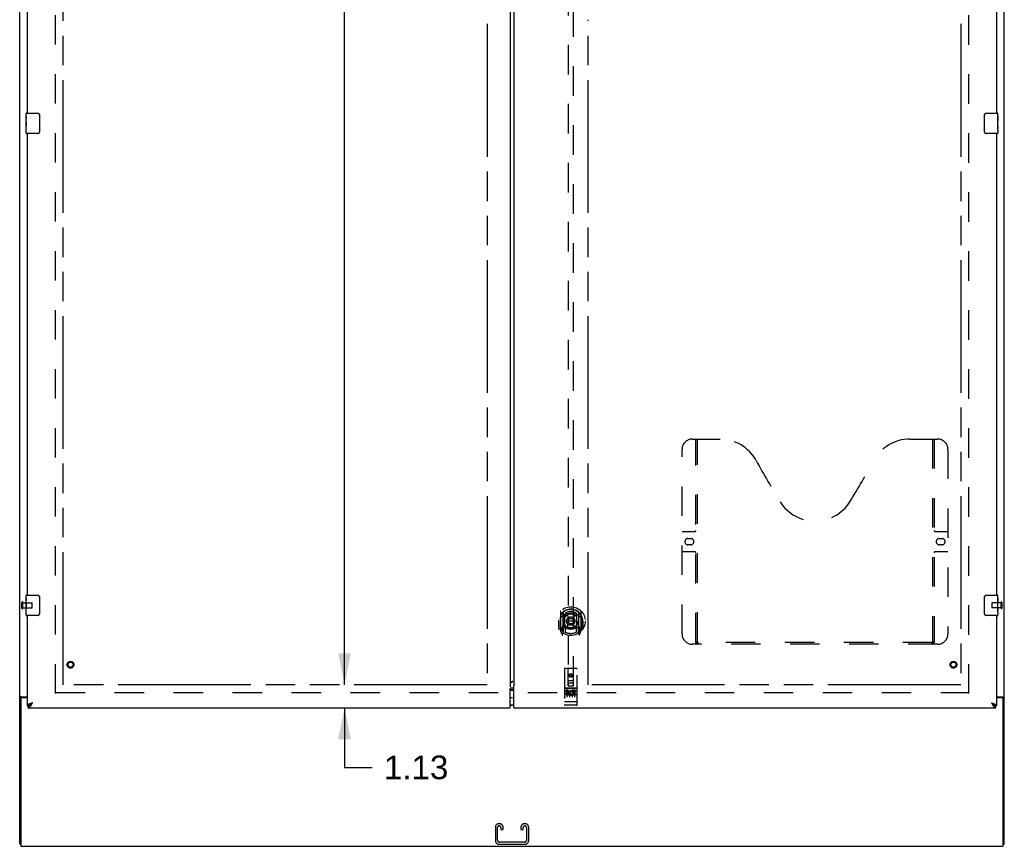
# Model space of a CAD drawing. Header units: inches. Extents: x 0 to 262, y 0 to 169.
# Tile 3 of 13: x 62 to 110, y 40 to 80. Entities that reach past the tile are written whole.
import ezdxf

# ---------------------------------------------------------------- set-up
doc = ezdxf.new("R2010")
doc.units = ezdxf.units.IN
doc.header["$LTSCALE"] = 14.384615
doc.header["$MEASUREMENT"] = 0
doc.linetypes.add('HIDDEN', pattern=[0.2, 0.1, -0.1])
doc.linetypes.add('PHANTOM', pattern=[0.8, 0.45, -0.05, 0.1, -0.05, 0.1, -0.05])
doc.layers.get('0').update_dxf_attribs({"linetype": 'CONTINUOUS'})
for name, color, linetype in [('02___PRT_ALL_AXES', 7, 'CONTINUOUS'), ('AVAILABLE_DOOR_SPACE', 7, 'CONTINUOUS'), ('DEFAULT_2', 8, 'HIDDEN'), ('DIMENSIONS', 7, 'CONTINUOUS'), ('GASKET', 7, 'CONTINUOUS')]:
    doc.layers.add(name, color=color, linetype=linetype)
doc.styles.get("Standard").update_dxf_attribs({"font": 'arial.ttf'})
doc.dimstyles.new('DIMSTYLE_1', dxfattribs={"dimtxt": 1.153846, "dimasz": 1.538462, "dimexe": 0.09, "dimexo": 0.07, "dimgap": 0.0375, "dimtad": 0, "dimtih": 1, "dimtoh": 1, "dimzin": 4, "dimdsep": 46, "dimtxsty": 'Standard', "dimblk": '_FILLED', "dimblk1": '_FILLED', "dimblk2": '_FILLED', "dimcen": 0.09, "dimazin": 1, "dimtfac": 1, "dimtdec": 3, "dimtofl": 0, "dimtmove": 0, "dimatfit": 3, "dimldrblk": '_FILLED', "dimfxl": 1, "dimtolj": 1, "dimtzin": 4, "dimarcsym": 0})

# ---------------------------------------------------------------- blocks, each defined once
blk = doc.blocks.new('_FILLED')
at = {"color": 0, "linetype": 'ByBlock'}
blk.add_solid([(0, 0), (-1, 0.2), (-1, -0.2)], dxfattribs=at)
blk = doc.blocks.new('*D16')
at = {"layer": 'DIMENSIONS', "color": 2, "linetype": 'Continuous'}
for p, q in [((84.705, 100.618), (82.12, 100.618)), ((85.83, 100.618), (88.906, 100.618))]:
    blk.add_line(p, q, dxfattribs=at)
at = {"layer": 'DIMENSIONS', "color": 2, "linetype": 'Continuous', "xscale": 1.5384615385, "yscale": 1.5384615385, "zscale": 1.5384615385}
blk.add_blockref('_FILLED', (84.705, 100.618), dxfattribs=at)
at = {"layer": 'DIMENSIONS', "color": 2, "linetype": 'Continuous', "xscale": 1.5384615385, "yscale": 1.5384615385, "zscale": 1.5384615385, "rotation": 180}
blk.add_blockref('_FILLED', (85.83, 100.618), dxfattribs=at)
at = {"layer": 'DIMENSIONS', "color": 2, "linetype": 'Continuous', "insert": (81.543, 101.195), "char_height": 1.1538, "width": 3.13554, "attachment_point": 3, "line_spacing_factor": 0.9}
blk.add_mtext('1.13', dxfattribs=at)
blk = doc.blocks.new('*D20')
at = {"layer": 'DIMENSIONS', "color": 2, "linetype": 'Continuous'}
for p, q in [((77.759, 47.512), (77.759, 50.589)), ((77.759, 46.387), (77.759, 43.486)), ((77.759, 43.486), (79.105, 43.486))]:
    blk.add_line(p, q, dxfattribs=at)
at = {"layer": 'DIMENSIONS', "color": 2, "linetype": 'Continuous', "xscale": 1.5384615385, "yscale": 1.5384615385, "zscale": 1.5384615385}
for p, rotation in [((77.759, 47.512), 270), ((77.759, 46.387), 90)]:
    blk.add_blockref('_FILLED', p, dxfattribs=dict(at, rotation=rotation))
at = {"layer": 'DIMENSIONS', "color": 2, "linetype": 'Continuous', "insert": (79.682, 44.063), "char_height": 1.1538, "width": 3.13554, "attachment_point": 1, "line_spacing_factor": 0.9}
blk.add_mtext('1.13', dxfattribs=at)
blk = doc.blocks.new('*D21')
at = {"layer": 'DIMENSIONS', "color": 2, "linetype": 'Continuous'}
for p, q in [((77.759, 125.762), (77.759, 87.791)), ((77.759, 47.512), (77.759, 83.752))]:
    blk.add_line(p, q, dxfattribs=at)
at = {"layer": 'DIMENSIONS', "color": 2, "linetype": 'Continuous', "xscale": 1.5384615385, "yscale": 1.5384615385, "zscale": 1.5384615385}
for p, rotation in [((77.759, 125.762), 90), ((77.759, 47.512), 270)]:
    blk.add_blockref('_FILLED', p, dxfattribs=dict(at, rotation=rotation))
at = {"layer": 'DIMENSIONS', "color": 2, "linetype": 'Continuous', "insert": (77.759, 87.214), "char_height": 1.1538, "width": 4.03203, "attachment_point": 2, "line_spacing_factor": 0.9}
blk.add_mtext('78.25\\Ptyp.', dxfattribs=at)

msp = doc.modelspace()

# ---------------------------------------------------------------- linework, layer by layer
at = {"color": 3, "linetype": 'Continuous'}
for p, q in [((61.923, 39.741), (61.923, 129.533)), ((109.923, 39.741), (109.923, 129.533)), ((85.83, 125.863), (85.83, 47.411)), ((86.017, 125.728), (86.017, 47.546)), ((62.298, 75.387), (62.298, 97.887)), ((109.548, 97.887), (109.548, 75.387)), ((62.298, 51.887), (62.298, 74.387)), ((109.548, 74.387), (109.548, 51.887)), ((62.298, 46.491), (62.298, 50.887)), ((109.548, 50.887), (109.548, 46.491)), ((85.832, 47.61), (85.836, 47.611)), ((85.972, 47.676), (85.95, 47.669)), ((86.017, 47.546), (86.024, 47.546)), ((86.024, 47.546), (86.029, 47.539)), ((85.83, 46.387), (85.83, 47.277)), ((85.853, 47.367), (86.017, 47.367)), ((86.017, 46.387), (86.017, 47.487)), ((61.975, 46.818), (61.975, 39.637)), ((61.993, 46.93), (62.298, 46.93)), ((62.298, 46.878), (62.035, 46.878)), ((62.545, 46.634), (62.513, 46.622)), ((109.548, 46.93), (109.853, 46.93)), ((109.811, 46.878), (109.548, 46.878)), ((109.871, 39.637), (109.871, 46.818)), ((62.34, 46.387), (85.83, 46.387)), ((86.017, 46.387), (109.507, 46.387)), ((61.975, 39.637), (109.871, 39.637))]:
    msp.add_line(p, q, dxfattribs=at)
at = {"color": 7, "linetype": 'Continuous'}
for p, q in [((62.253, 75.387), (62.793, 75.387)), ((109.053, 75.387), (109.593, 75.387)), ((62.893, 75.287), (62.893, 74.487)), ((108.953, 74.487), (108.953, 75.287)), ((62.793, 74.387), (62.253, 74.387)), ((109.593, 74.387), (109.053, 74.387)), ((62.253, 51.887), (62.793, 51.887)), ((109.053, 51.887), (109.593, 51.887)), ((62.893, 51.787), (62.893, 50.987)), ((108.953, 50.987), (108.953, 51.787)), ((62.793, 50.887), (62.253, 50.887)), ((109.593, 50.887), (109.053, 50.887)), ((85.83, 47.257), (86.017, 47.257)), ((86.017, 47.267), (85.853, 47.267)), ((62.027, 46.889), (61.923, 46.889)), ((62.027, 46.877), (62.027, 46.889)), ((109.819, 46.889), (109.923, 46.889)), ((109.819, 46.889), (109.819, 46.877)), ((62.298, 46.491), (62.34, 46.491)), ((62.34, 46.387), (62.34, 46.491)), ((86.017, 46.517), (85.83, 46.517)), ((109.438, 46.51), (109.447, 46.506)), ((109.548, 46.491), (109.507, 46.491)), ((109.507, 46.387), (109.507, 46.491)), ((61.975, 39.741), (61.923, 39.741)), ((109.871, 39.741), (109.923, 39.741))]:
    msp.add_line(p, q, dxfattribs=at)
for points in [[(62.887, 75.323), (62.889, 75.318), (62.89, 75.312), (62.892, 75.306), (62.892, 75.3), (62.893, 75.293), (62.893, 75.287)], [(108.953, 75.287), (108.954, 75.293), (108.954, 75.3), (108.955, 75.306), (108.956, 75.312), (108.958, 75.318), (108.96, 75.323)], [(62.893, 74.487), (62.893, 74.481), (62.892, 74.475), (62.892, 74.468), (62.89, 74.462), (62.889, 74.457), (62.887, 74.451)], [(108.96, 74.451), (108.958, 74.457), (108.956, 74.462), (108.955, 74.468), (108.954, 74.475), (108.954, 74.481), (108.953, 74.487)], [(62.887, 51.823), (62.889, 51.818), (62.89, 51.812), (62.892, 51.806), (62.892, 51.8), (62.893, 51.793), (62.893, 51.787)], [(108.953, 51.787), (108.954, 51.793), (108.954, 51.8), (108.955, 51.806), (108.956, 51.812), (108.958, 51.818), (108.96, 51.823)], [(62.893, 50.987), (62.893, 50.981), (62.892, 50.975), (62.892, 50.968), (62.89, 50.962), (62.889, 50.957), (62.887, 50.951)], [(108.96, 50.951), (108.958, 50.957), (108.956, 50.962), (108.955, 50.968), (108.954, 50.975), (108.954, 50.981), (108.953, 50.987)], [(85.853, 47.267), (85.848, 47.267), (85.842, 47.267), (85.837, 47.268), (85.832, 47.268), (85.83, 47.268)], [(62.048, 46.906), (62.043, 46.904), (62.04, 46.903), (62.038, 46.901), (62.035, 46.9), (62.033, 46.898), (62.031, 46.897), (62.03, 46.895), (62.029, 46.894), (62.028, 46.892), (62.027, 46.89), (62.027, 46.889)], [(62.068, 46.93), (62.068, 46.927), (62.067, 46.925), (62.067, 46.923), (62.066, 46.921), (62.065, 46.92), (62.064, 46.918), (62.063, 46.916), (62.061, 46.915), (62.059, 46.913), (62.057, 46.912), (62.055, 46.91), (62.053, 46.909), (62.05, 46.908), (62.048, 46.906)], [(62.4, 46.506), (62.408, 46.51), (62.417, 46.515), (62.425, 46.521), (62.434, 46.526), (62.442, 46.533), (62.451, 46.54), (62.459, 46.547), (62.468, 46.554), (62.476, 46.562), (62.485, 46.571), (62.494, 46.579), (62.502, 46.588), (62.511, 46.597), (62.519, 46.606), (62.528, 46.615), (62.536, 46.624), (62.545, 46.634)], [(62.545, 46.634), (62.534, 46.626), (62.523, 46.619), (62.512, 46.612), (62.501, 46.605), (62.49, 46.598), (62.48, 46.591), (62.47, 46.584), (62.461, 46.577), (62.452, 46.569), (62.444, 46.562), (62.436, 46.555), (62.429, 46.548), (62.423, 46.541), (62.418, 46.534), (62.413, 46.527), (62.409, 46.52), (62.406, 46.512), (62.405, 46.509)], [(109.302, 46.634), (109.313, 46.626), (109.324, 46.619), (109.335, 46.612), (109.346, 46.605), (109.356, 46.598), (109.367, 46.591), (109.376, 46.584), (109.386, 46.577), (109.394, 46.569), (109.403, 46.562), (109.41, 46.555), (109.417, 46.548), (109.423, 46.541), (109.429, 46.534), (109.433, 46.527), (109.437, 46.52), (109.44, 46.512), (109.442, 46.509)], [(109.302, 46.634), (109.31, 46.624), (109.319, 46.615), (109.327, 46.606), (109.336, 46.597), (109.345, 46.588), (109.353, 46.579), (109.362, 46.571), (109.37, 46.562), (109.379, 46.554), (109.387, 46.547), (109.396, 46.54), (109.404, 46.533), (109.413, 46.526), (109.421, 46.521), (109.43, 46.515), (109.438, 46.51)], [(109.779, 46.93), (109.779, 46.927), (109.779, 46.925), (109.78, 46.923), (109.78, 46.921), (109.781, 46.92), (109.783, 46.918), (109.784, 46.916), (109.786, 46.915), (109.788, 46.913), (109.79, 46.912), (109.792, 46.91), (109.794, 46.909), (109.796, 46.908), (109.799, 46.906), (109.804, 46.904)], [(109.804, 46.904), (109.807, 46.903), (109.809, 46.901), (109.811, 46.9), (109.814, 46.898), (109.815, 46.897), (109.817, 46.895), (109.818, 46.894), (109.819, 46.892), (109.819, 46.89), (109.819, 46.889)], [(62.34, 46.491), (62.348, 46.491), (62.357, 46.492), (62.365, 46.494), (62.374, 46.496), (62.383, 46.499), (62.391, 46.502), (62.4, 46.506)], [(109.447, 46.506), (109.456, 46.502), (109.464, 46.499), (109.473, 46.496), (109.481, 46.494), (109.49, 46.492), (109.498, 46.491), (109.507, 46.491)]]:
    msp.add_lwpolyline(points, dxfattribs=at)
at = {"color": 3, "linetype": 'Continuous'}
for points in [[(85.95, 47.669), (85.939, 47.665), (85.928, 47.661), (85.917, 47.657), (85.907, 47.654), (85.898, 47.65), (85.888, 47.646), (85.88, 47.642), (85.871, 47.638), (85.864, 47.635), (85.857, 47.631), (85.851, 47.627), (85.845, 47.623), (85.84, 47.62), (85.837, 47.616), (85.834, 47.612), (85.832, 47.61)], [(85.836, 47.611), (85.851, 47.616), (85.866, 47.622), (85.881, 47.629), (85.896, 47.636), (85.912, 47.643), (85.927, 47.651), (85.942, 47.659), (85.957, 47.668), (85.972, 47.676)], [(86.029, 47.539), (86.029, 47.538), (86.03, 47.538), (86.03, 47.537), (86.03, 47.536), (86.03, 47.536), (86.03, 47.535), (86.03, 47.535), (86.029, 47.534), (86.029, 47.534), (86.028, 47.533), (86.028, 47.532), (86.027, 47.531), (86.027, 47.529), (86.026, 47.528), (86.025, 47.526), (86.024, 47.524), (86.024, 47.522), (86.023, 47.52), (86.022, 47.517), (86.022, 47.515), (86.021, 47.512), (86.02, 47.509), (86.02, 47.506), (86.019, 47.503), (86.019, 47.499), (86.018, 47.496), (86.018, 47.492), (86.017, 47.487)], [(85.823, 47.336), (85.821, 47.334), (85.82, 47.332), (85.819, 47.33), (85.818, 47.329), (85.817, 47.328), (85.817, 47.327), (85.816, 47.327), (85.816, 47.326), (85.816, 47.326), (85.817, 47.325), (85.817, 47.324), (85.818, 47.324), (85.818, 47.323), (85.819, 47.322), (85.82, 47.32), (85.82, 47.318), (85.821, 47.317), (85.822, 47.314), (85.823, 47.312), (85.824, 47.31), (85.824, 47.307), (85.825, 47.303), (85.826, 47.299), (85.827, 47.295), (85.828, 47.291), (85.828, 47.287), (85.829, 47.282), (85.83, 47.277)], [(85.827, 47.368), (85.832, 47.368), (85.837, 47.367), (85.842, 47.367), (85.848, 47.367), (85.853, 47.367)], [(61.959, 46.915), (61.955, 46.914), (61.951, 46.912), (61.947, 46.911), (61.944, 46.91), (61.941, 46.908), (61.938, 46.907), (61.935, 46.905), (61.933, 46.904), (61.93, 46.902), (61.928, 46.9), (61.927, 46.898), (61.926, 46.897), (61.925, 46.895), (61.924, 46.893), (61.923, 46.891), (61.923, 46.889)], [(61.993, 46.93), (61.991, 46.928), (61.989, 46.926), (61.986, 46.925), (61.982, 46.923), (61.979, 46.922), (61.975, 46.92), (61.971, 46.919), (61.967, 46.918), (61.959, 46.915)], [(62.408, 46.58), (62.395, 46.574), (62.382, 46.568), (62.371, 46.562), (62.359, 46.556), (62.349, 46.55), (62.34, 46.544), (62.331, 46.539), (62.324, 46.533), (62.317, 46.527), (62.311, 46.521), (62.307, 46.515), (62.303, 46.509), (62.3, 46.503), (62.299, 46.497), (62.298, 46.491)], [(62.513, 46.622), (62.497, 46.616), (62.481, 46.61), (62.466, 46.604), (62.45, 46.598), (62.436, 46.592), (62.422, 46.586), (62.408, 46.58)], [(62.459, 46.484), (62.468, 46.497), (62.476, 46.51), (62.485, 46.525), (62.494, 46.539), (62.502, 46.554), (62.511, 46.57), (62.519, 46.585), (62.528, 46.601), (62.536, 46.617), (62.545, 46.634)], [(109.302, 46.634), (109.334, 46.622), (109.35, 46.616), (109.366, 46.61), (109.381, 46.604), (109.396, 46.598), (109.411, 46.592), (109.425, 46.586), (109.439, 46.58)], [(109.302, 46.634), (109.31, 46.617), (109.319, 46.601), (109.327, 46.585), (109.336, 46.57), (109.345, 46.554), (109.353, 46.539), (109.362, 46.525), (109.37, 46.51), (109.379, 46.497)], [(109.439, 46.58), (109.452, 46.574), (109.464, 46.568), (109.476, 46.562), (109.487, 46.556), (109.497, 46.55), (109.507, 46.544), (109.515, 46.539), (109.523, 46.533), (109.53, 46.527), (109.535, 46.521), (109.54, 46.515), (109.544, 46.509), (109.546, 46.503), (109.548, 46.497), (109.548, 46.491)], [(109.853, 46.93), (109.856, 46.928), (109.858, 46.926), (109.861, 46.925), (109.864, 46.923), (109.868, 46.922), (109.872, 46.92), (109.876, 46.919), (109.88, 46.918)], [(109.88, 46.918), (109.888, 46.915), (109.892, 46.914), (109.896, 46.912), (109.899, 46.911), (109.903, 46.91), (109.906, 46.908), (109.909, 46.907), (109.911, 46.905), (109.914, 46.904), (109.916, 46.902), (109.918, 46.9), (109.92, 46.898), (109.921, 46.897), (109.922, 46.895), (109.923, 46.893), (109.923, 46.891), (109.923, 46.889)], [(62.34, 46.387), (62.348, 46.388), (62.357, 46.389), (62.365, 46.392), (62.374, 46.395), (62.383, 46.4), (62.391, 46.406), (62.4, 46.412), (62.408, 46.42), (62.417, 46.429), (62.425, 46.438), (62.434, 46.448), (62.442, 46.459), (62.451, 46.471), (62.459, 46.484)], [(109.379, 46.497), (109.387, 46.484), (109.396, 46.471), (109.404, 46.459), (109.413, 46.448), (109.421, 46.438), (109.43, 46.429), (109.438, 46.42), (109.447, 46.412), (109.456, 46.406), (109.464, 46.4), (109.473, 46.395), (109.481, 46.392), (109.49, 46.389), (109.498, 46.388), (109.507, 46.387)]]:
    msp.add_lwpolyline(points, dxfattribs=at)
at = {"color": 7, "linetype": 'Continuous'}
for centre, radius, start, end in [((62.253, 75.372), 0.015, 90, 180), ((62.793, 75.287), 0.1, 21.1999, 90), ((109.053, 75.287), 0.1, 90, 158.7946), ((109.593, 75.372), 0.015, 0, 90), ((62.253, 74.402), 0.015, 180, 270), ((62.793, 74.487), 0.1, 270, 338.7946), ((109.053, 74.487), 0.1, 201.1999, 270), ((109.593, 74.402), 0.015, 270, 360), ((62.253, 51.872), 0.015, 90, 180), ((62.793, 51.787), 0.1, 21.1999, 90), ((109.053, 51.787), 0.1, 90, 158.7946), ((109.593, 51.872), 0.015, 0, 90), ((62.253, 50.902), 0.015, 180, 270), ((62.793, 50.987), 0.1, 270, 338.7946), ((109.053, 50.987), 0.1, 201.1999, 270), ((109.593, 50.902), 0.015, 270, 360), ((85.927, 47.077), 0.18, 90, 122.8107), ((85.927, 46.697), 0.18, 237.1893, 270)]:
    msp.add_arc(centre, radius, start, end, dxfattribs=at)
at = {"color": 3, "linetype": 'Continuous'}
for centre, start, end in [((62.035, 46.818), 90, 180), ((109.811, 46.818), 0, 90)]:
    msp.add_arc(centre, 0.06, start, end, dxfattribs=at)
at = {"layer": '02___PRT_ALL_AXES', "color": 7, "linetype": 'Continuous'}
for p, q in [((62.238, 75.226), (62.238, 75.372)), ((109.608, 74.808), (109.608, 75.372)), ((62.238, 74.969), (62.238, 75.226)), ((62.244, 75.17), (62.238, 75.17)), ((62.238, 75.002), (62.245, 75.002)), ((62.238, 74.402), (62.238, 74.966)), ((62.24, 74.939), (62.238, 74.939)), ((62.245, 75.002), (62.245, 75.139)), ((109.608, 75.233), (109.601, 75.233)), ((109.601, 75.233), (109.601, 75.003)), ((109.608, 75.065), (109.601, 75.065)), ((109.608, 75.003), (109.601, 75.003)), ((109.608, 74.967), (109.602, 74.967)), ((62.238, 74.808), (62.244, 74.808)), ((62.238, 74.772), (62.245, 74.772)), ((62.238, 74.709), (62.245, 74.709)), ((62.238, 74.541), (62.245, 74.541)), ((62.245, 74.541), (62.245, 74.772)), ((109.608, 74.772), (109.601, 74.772)), ((109.601, 74.772), (109.601, 74.636)), ((109.603, 74.604), (109.608, 74.604)), ((109.607, 74.835), (109.608, 74.835)), ((109.608, 74.549), (109.608, 74.806)), ((109.608, 74.548), (109.608, 74.402)), ((62.238, 51.726), (62.238, 51.872)), ((109.608, 51.308), (109.608, 51.872)), ((62.238, 51.469), (62.238, 51.726)), ((62.244, 51.67), (62.238, 51.67)), ((62.238, 51.502), (62.245, 51.502)), ((62.238, 50.902), (62.238, 51.466)), ((62.24, 51.439), (62.238, 51.439)), ((62.245, 51.502), (62.245, 51.639)), ((109.608, 51.733), (109.601, 51.733)), ((109.601, 51.733), (109.601, 51.503)), ((109.608, 51.565), (109.601, 51.565)), ((109.608, 51.503), (109.601, 51.503)), ((109.608, 51.467), (109.602, 51.467)), ((62.238, 51.308), (62.244, 51.308)), ((62.238, 51.272), (62.245, 51.272)), ((62.238, 51.209), (62.245, 51.209)), ((62.238, 51.041), (62.245, 51.041)), ((62.245, 51.041), (62.245, 51.272)), ((109.608, 51.272), (109.601, 51.272)), ((109.601, 51.272), (109.601, 51.136)), ((109.603, 51.104), (109.608, 51.104)), ((109.607, 51.335), (109.608, 51.335)), ((109.608, 51.049), (109.608, 51.306)), ((109.608, 51.048), (109.608, 50.902))]:
    msp.add_line(p, q, dxfattribs=at)
at = {"layer": '02___PRT_ALL_AXES', "color": 8, "linetype": 'HIDDEN'}
for p, q in [((62.07, 51.511), (62.517, 51.511)), ((62.07, 51.263), (62.07, 51.511)), ((109.766, 51.511), (109.319, 51.511)), ((109.766, 51.263), (109.766, 51.511)), ((62.07, 51.263), (62.517, 51.263)), ((109.766, 51.263), (109.319, 51.263)), ((89.071, 47.348), (88.506, 47.348)), ((88.644, 47.226), (88.552, 47.226)), ((88.552, 47.226), (88.552, 47.183)), ((88.644, 47.183), (88.552, 47.183)), ((88.648, 47.14), (88.602, 47.14)), ((88.644, 47.099), (88.616, 47.099)), ((88.708, 47.055), (88.616, 47.055)), ((88.708, 47.055), (88.708, 47.013)), ((88.84, 47.061), (88.857, 47.022)), ((88.864, 47.19), (88.851, 47.172)), ((88.861, 47.215), (88.864, 47.214)), ((89.02, 47.226), (88.864, 47.226)), ((88.864, 47.226), (88.864, 47.214)), ((88.864, 47.19), (88.864, 47.013)), ((89.02, 47.183), (88.907, 47.183)), ((88.907, 47.183), (88.907, 47.14)), ((88.999, 47.14), (88.907, 47.14)), ((88.999, 47.098), (88.907, 47.098)), ((88.907, 47.098), (88.907, 47.055)), ((89.02, 47.055), (88.907, 47.055)), ((88.999, 47.14), (88.999, 47.098)), ((89.02, 47.226), (89.02, 47.183)), ((89.02, 47.055), (89.02, 47.013)), ((88.708, 47.013), (88.616, 47.013)), ((89.02, 47.013), (88.864, 47.013)), ((89.071, 46.52), (88.506, 46.52))]:
    msp.add_line(p, q, dxfattribs=at)
at = {"layer": '02___PRT_ALL_AXES', "color": 7, "linetype": 'Continuous'}
for points in [[(62.238, 75.226), (62.238, 75.223), (62.239, 75.218), (62.239, 75.213), (62.241, 75.199)], [(62.238, 74.969), (62.238, 74.96), (62.239, 74.951), (62.24, 74.941)], [(62.24, 74.941), (62.243, 74.908), (62.243, 74.896), (62.244, 74.883), (62.245, 74.871), (62.245, 74.858), (62.245, 74.845), (62.245, 74.832), (62.245, 74.819), (62.244, 74.807), (62.243, 74.795), (62.243, 74.783)], [(62.241, 75.199), (62.242, 75.192), (62.243, 75.184), (62.244, 75.175)], [(62.244, 75.175), (62.244, 75.166), (62.245, 75.157), (62.245, 75.148), (62.245, 75.139)], [(109.607, 74.833), (109.604, 74.866), (109.603, 74.879), (109.602, 74.891), (109.602, 74.903), (109.601, 74.916), (109.601, 74.929), (109.601, 74.942), (109.602, 74.955), (109.602, 74.967), (109.603, 74.98), (109.604, 74.992)], [(109.603, 74.599), (109.602, 74.608), (109.602, 74.617), (109.601, 74.626), (109.601, 74.636)], [(109.606, 74.575), (109.605, 74.582), (109.604, 74.59), (109.603, 74.599)], [(109.608, 74.548), (109.608, 74.552), (109.608, 74.556), (109.607, 74.562), (109.606, 74.575)], [(109.608, 74.806), (109.608, 74.814), (109.608, 74.823), (109.607, 74.833)], [(62.238, 51.726), (62.238, 51.723), (62.239, 51.718), (62.239, 51.713), (62.241, 51.699)], [(62.238, 51.469), (62.238, 51.46), (62.239, 51.451), (62.24, 51.441)], [(62.24, 51.441), (62.243, 51.408), (62.243, 51.396), (62.244, 51.383), (62.245, 51.371), (62.245, 51.358), (62.245, 51.345), (62.245, 51.332), (62.245, 51.319), (62.244, 51.307), (62.243, 51.295), (62.243, 51.283)], [(62.241, 51.699), (62.242, 51.692), (62.243, 51.684), (62.244, 51.675)], [(62.244, 51.675), (62.244, 51.666), (62.245, 51.657), (62.245, 51.648), (62.245, 51.639)], [(109.607, 51.333), (109.604, 51.366), (109.603, 51.379), (109.602, 51.391), (109.602, 51.403), (109.601, 51.416), (109.601, 51.429), (109.601, 51.442), (109.602, 51.455), (109.602, 51.467), (109.603, 51.48), (109.604, 51.492)], [(109.603, 51.099), (109.602, 51.108), (109.602, 51.117), (109.601, 51.126), (109.601, 51.136)], [(109.606, 51.075), (109.605, 51.082), (109.604, 51.09), (109.603, 51.099)], [(109.608, 51.048), (109.608, 51.052), (109.608, 51.056), (109.607, 51.062), (109.606, 51.075)], [(109.608, 51.306), (109.608, 51.314), (109.608, 51.323), (109.607, 51.333)]]:
    msp.add_lwpolyline(points, dxfattribs=at)
at = {"layer": '02___PRT_ALL_AXES', "color": 8, "linetype": 'HIDDEN'}
for centre, radius in [((64.402, 48.491), 0.124), ((107.444, 48.491), 0.124), ((88.789, 47.965), 0.085)]:
    msp.add_circle(centre, radius, dxfattribs=at)
for centre, radius, start, end in [((88.615, 47.077), 0.0644, 102.2995, 270.0775), ((88.616, 47.077), 0.0219, 89.9011, 270), ((88.644, 47.162), 0.0635, 270, 90), ((88.644, 47.161), 0.0219, 280.307, 90), ((88.815, 47.119), 0.107, 64.2636, 293.4027), ((88.815, 47.119), 0.0639, 54.8895, 293.4026)]:
    msp.add_arc(centre, radius, start, end, dxfattribs=at)
at = {"layer": '02___PRT_ALL_AXES', "color": 7, "linetype": 'Continuous'}
for centre, start_param, end_param in [((109.345, 74.971), 0, 0.179988), ((62.501, 74.803), 3.141593, 3.321581), ((109.345, 51.471), 0, 0.179988), ((62.501, 51.303), 3.141593, 3.321581)]:
    msp.add_ellipse(centre, major_axis=(0.263, 0), ratio=0.432808, start_param=start_param, end_param=end_param, dxfattribs=at)
at = {"layer": 'AVAILABLE_DOOR_SPACE', "color": 4, "linetype": 'PHANTOM'}
for p, q in [((64.048, 47.512), (64.048, 125.762)), ((84.705, 125.762), (84.705, 47.512)), ((107.798, 125.762), (107.798, 47.512)), ((89.642, 47.512), (89.642, 79.941)), ((84.705, 47.512), (64.048, 47.512)), ((107.798, 47.512), (89.642, 47.512))]:
    msp.add_line(p, q, dxfattribs=at)
at = {"layer": 'DEFAULT_2', "color": 8, "linetype": 'HIDDEN'}
for p, q in [((63.673, 47.085), (63.673, 126.189)), ((108.173, 126.189), (108.173, 47.085)), ((88.664, 84.467), (88.664, 47.465)), ((88.914, 47.465), (88.914, 84.467)), ((94.714, 59.491), (96.069, 59.491)), ((94.889, 49.581), (94.889, 59.491)), ((94.969, 49.611), (94.969, 59.491)), ((105.319, 59.491), (106.674, 59.491)), ((106.419, 59.491), (106.419, 49.611)), ((106.499, 59.491), (106.499, 49.581)), ((94.214, 49.991), (94.214, 58.991)), ((107.174, 58.991), (107.174, 49.991)), ((94.214, 54.991), (94.849, 54.991)), ((106.539, 54.991), (107.174, 54.991)), ((94.501, 54.641), (94.638, 54.641)), ((94.638, 54.341), (94.501, 54.341)), ((106.751, 54.641), (106.888, 54.641)), ((106.888, 54.341), (106.751, 54.341)), ((94.849, 53.991), (94.214, 53.991)), ((107.174, 53.991), (106.539, 53.991)), ((62.027, 51.245), (62.027, 51.529)), ((62.07, 51.245), (62.07, 51.529)), ((62.527, 51.273), (62.527, 51.501)), ((109.309, 51.501), (109.309, 51.273)), ((109.766, 51.529), (109.766, 51.245)), ((109.809, 51.529), (109.809, 51.245)), ((88.289, 51.102), (88.289, 50.135)), ((88.406, 51.049), (88.406, 50.032)), ((88.414, 51.042), (88.414, 50.039)), ((88.506, 50.3), (88.506, 50.932)), ((88.514, 51.002), (88.514, 50.899)), ((88.626, 50.958), (88.656, 50.619)), ((88.951, 50.958), (88.921, 50.619)), ((89.064, 50.899), (89.064, 51.002)), ((89.071, 50.932), (89.071, 50.3)), ((89.164, 51.042), (89.164, 50.039)), ((89.171, 51.049), (89.171, 50.032)), ((89.289, 50.135), (89.289, 51.102)), ((88.206, 50.619), (88.221, 50.619)), ((88.206, 50.619), (88.206, 50.23)), ((88.214, 50.683), (88.214, 50.686)), ((88.214, 50.226), (88.214, 50.683)), ((88.625, 50.274), (88.656, 50.619)), ((88.921, 50.619), (88.656, 50.619)), ((88.952, 50.274), (88.921, 50.619)), ((89.371, 50.619), (89.356, 50.619)), ((89.364, 50.683), (89.363, 50.686)), ((89.364, 50.226), (89.364, 50.683)), ((89.371, 50.619), (89.371, 50.23)), ((88.293, 50.124), (88.363, 49.949)), ((88.406, 50.29), (88.346, 50.29)), ((88.346, 50.29), (88.346, 50.14)), ((88.346, 50.14), (88.406, 50.14)), ((88.384, 50.211), (88.354, 50.165)), ((88.359, 50.158), (88.414, 50.158)), ((88.385, 50.047), (88.389, 50.044)), ((88.392, 49.952), (88.406, 50.032)), ((88.484, 49.989), (88.414, 50.098)), ((88.416, 50.271), (88.416, 50.063)), ((88.506, 50.291), (88.434, 50.291)), ((88.514, 50.338), (88.514, 50.085)), ((89.064, 50.085), (89.064, 50.338)), ((89.144, 50.291), (89.071, 50.291)), ((89.164, 50.098), (89.094, 49.989)), ((89.161, 50.063), (89.161, 50.271)), ((89.164, 50.158), (89.219, 50.158)), ((89.231, 50.29), (89.171, 50.29)), ((89.171, 50.14), (89.231, 50.14)), ((89.171, 50.032), (89.185, 49.952)), ((89.192, 50.046), (89.192, 50.047)), ((89.192, 50.047), (89.193, 50.047)), ((89.192, 50.047), (89.193, 50.047)), ((89.223, 50.165), (89.193, 50.211)), ((89.214, 49.949), (89.284, 50.124)), ((89.231, 50.14), (89.231, 50.29)), ((106.674, 49.491), (94.714, 49.491)), ((106.416, 49.571), (94.973, 49.571)), ((88.476, 48.275), (88.476, 46.55)), ((89.071, 48.305), (88.506, 48.305)), ((88.662, 47.465), (88.659, 48.275)), ((88.789, 48.037), (88.726, 48.001)), ((88.726, 48.001), (88.736, 47.995)), ((88.726, 48.001), (88.726, 47.929)), ((88.789, 48.026), (88.736, 47.995)), ((88.851, 48.001), (88.789, 48.037)), ((88.789, 48.037), (88.789, 48.026)), ((88.841, 47.995), (88.789, 48.026)), ((88.851, 48.001), (88.841, 47.995)), ((88.851, 47.929), (88.851, 48.001)), ((88.915, 47.465), (88.919, 48.275)), ((89.101, 46.55), (89.101, 48.275)), ((88.661, 47.715), (88.916, 47.715)), ((88.874, 47.59), (88.704, 47.59)), ((88.726, 47.929), (88.736, 47.935)), ((88.726, 47.929), (88.789, 47.893)), ((88.736, 47.995), (88.736, 47.935)), ((88.736, 47.935), (88.789, 47.905)), ((88.789, 47.905), (88.841, 47.935)), ((88.789, 47.893), (88.851, 47.929)), ((88.789, 47.893), (88.789, 47.905)), ((88.841, 47.935), (88.841, 47.995)), ((88.851, 47.929), (88.841, 47.935)), ((63.673, 47.137), (108.173, 47.137)), ((88.506, 47.348), (89.071, 47.348)), ((88.577, 47.332), (88.749, 47.332)), ((88.601, 47.217), (88.601, 46.911)), ((88.662, 47.465), (88.664, 47.465)), ((88.664, 47.465), (88.914, 47.465)), ((88.726, 47.217), (88.726, 46.911)), ((88.827, 47.332), (88.999, 47.332)), ((88.851, 47.217), (88.851, 46.911)), ((88.914, 47.465), (88.915, 47.465)), ((88.976, 47.217), (88.976, 46.911)), ((88.494, 46.679), (88.493, 46.679)), ((88.495, 46.678), (88.494, 46.679)), ((88.496, 46.678), (88.495, 46.678)), ((88.495, 46.678), (88.495, 46.678)), ((88.497, 46.678), (88.496, 46.678)), ((88.498, 46.678), (88.497, 46.678)), ((88.499, 46.678), (88.498, 46.678)), ((88.5, 46.678), (88.499, 46.678)), ((88.499, 46.678), (88.499, 46.678)), ((88.501, 46.678), (88.5, 46.678)), ((88.502, 46.678), (88.501, 46.678)), ((88.503, 46.678), (88.502, 46.678)), ((88.504, 46.678), (88.503, 46.678)), ((88.505, 46.678), (88.504, 46.678)), ((88.504, 46.678), (88.504, 46.678)), ((88.506, 46.678), (88.505, 46.678)), ((89.071, 46.678), (88.506, 46.678)), ((89.071, 46.678), (89.072, 46.678)), ((89.072, 46.678), (89.073, 46.678)), ((89.073, 46.678), (89.074, 46.678)), ((89.074, 46.678), (89.075, 46.678)), ((89.075, 46.678), (89.076, 46.678)), ((89.076, 46.678), (89.077, 46.678)), ((89.077, 46.678), (89.078, 46.678)), ((89.077, 46.678), (89.077, 46.678)), ((89.078, 46.678), (89.079, 46.678)), ((89.079, 46.678), (89.08, 46.678)), ((89.08, 46.678), (89.081, 46.678)), ((89.081, 46.678), (89.082, 46.678)), ((89.081, 46.678), (89.081, 46.678)), ((89.082, 46.678), (89.083, 46.678)), ((89.083, 46.678), (89.084, 46.679)), ((89.084, 46.679), (89.085, 46.679)), ((89.084, 46.679), (89.084, 46.679)), ((88.756, 46.52), (88.571, 46.52)), ((89.006, 46.52), (88.821, 46.52)), ((85.111, 40.561), (85.111, 39.921)), ((85.215, 39.935), (85.215, 40.547)), ((85.306, 40.741), (85.291, 40.741)), ((85.382, 40.547), (85.382, 40.46)), ((85.382, 40.46), (85.486, 40.46)), ((85.486, 40.46), (85.486, 40.561)), ((86.361, 40.561), (86.361, 40.46)), ((86.361, 40.46), (86.465, 40.46)), ((86.465, 40.46), (86.465, 40.547)), ((86.556, 40.741), (86.541, 40.741)), ((86.632, 40.547), (86.632, 39.935)), ((86.736, 39.921), (86.736, 40.561)), ((86.542, 39.845), (85.305, 39.845)), ((85.291, 39.741), (86.556, 39.741))]:
    msp.add_line(p, q, dxfattribs=at)
for points in [[(88.601, 50.975), (88.606, 50.977), (88.611, 50.978), (88.617, 50.98), (88.622, 50.981), (88.628, 50.982), (88.633, 50.984), (88.639, 50.985), (88.644, 50.986), (88.65, 50.987), (88.655, 50.988), (88.661, 50.989), (88.666, 50.99), (88.672, 50.991), (88.677, 50.992), (88.683, 50.993), (88.688, 50.994), (88.694, 50.995), (88.699, 50.995), (88.705, 50.996), (88.71, 50.997), (88.716, 50.997), (88.722, 50.998), (88.727, 50.998), (88.733, 50.999), (88.738, 50.999), (88.744, 51), (88.749, 51), (88.755, 51), (88.761, 51.001), (88.766, 51.001), (88.772, 51.001), (88.777, 51.001), (88.783, 51.001), (88.789, 51.001), (88.794, 51.001), (88.8, 51.001), (88.805, 51.001), (88.811, 51.001), (88.817, 51.001), (88.822, 51), (88.828, 51), (88.833, 51), (88.839, 50.999), (88.844, 50.999), (88.85, 50.998), (88.856, 50.998), (88.861, 50.997), (88.867, 50.997), (88.872, 50.996), (88.878, 50.995), (88.883, 50.995), (88.889, 50.994), (88.894, 50.993), (88.9, 50.992), (88.906, 50.991), (88.911, 50.99), (88.917, 50.989), (88.922, 50.988), (88.928, 50.987), (88.933, 50.986), (88.939, 50.985), (88.944, 50.984), (88.949, 50.982), (88.955, 50.981), (88.96, 50.98), (88.966, 50.978), (88.971, 50.977), (88.977, 50.975)], [(88.334, 50.834), (88.333, 50.832), (88.331, 50.831), (88.33, 50.83), (88.328, 50.828), (88.326, 50.827), (88.325, 50.825), (88.323, 50.823), (88.321, 50.822), (88.32, 50.82), (88.318, 50.818), (88.316, 50.816), (88.314, 50.814), (88.312, 50.812), (88.31, 50.81), (88.308, 50.807), (88.306, 50.805), (88.304, 50.803), (88.302, 50.8), (88.3, 50.797), (88.298, 50.795), (88.296, 50.792), (88.293, 50.789), (88.291, 50.786), (88.289, 50.783), (88.286, 50.779), (88.284, 50.776), (88.281, 50.772), (88.279, 50.768), (88.276, 50.764), (88.274, 50.76), (88.271, 50.756), (88.268, 50.752), (88.265, 50.747), (88.262, 50.742), (88.259, 50.737), (88.256, 50.732)], [(89.321, 50.732), (89.318, 50.737), (89.315, 50.742), (89.312, 50.747), (89.309, 50.752), (89.306, 50.756), (89.304, 50.76), (89.301, 50.764), (89.298, 50.768), (89.296, 50.772), (89.293, 50.776), (89.291, 50.779), (89.288, 50.783), (89.286, 50.786), (89.284, 50.789), (89.281, 50.792), (89.279, 50.795), (89.277, 50.797), (89.275, 50.8), (89.273, 50.803), (89.271, 50.805), (89.269, 50.807), (89.267, 50.81), (89.265, 50.812), (89.263, 50.814), (89.261, 50.816), (89.259, 50.818), (89.258, 50.82), (89.256, 50.822), (89.254, 50.823), (89.252, 50.825), (89.251, 50.827), (89.249, 50.828), (89.248, 50.83), (89.246, 50.831), (89.244, 50.832), (89.243, 50.834)], [(94.879, 49.611), (94.895, 49.6), (94.911, 49.591), (94.927, 49.583), (94.943, 49.576), (94.958, 49.573), (94.973, 49.571)], [(106.416, 49.571), (106.431, 49.573), (106.446, 49.576), (106.461, 49.583), (106.477, 49.591), (106.493, 49.6), (106.509, 49.611)], [(88.571, 47.331), (88.571, 47.331), (88.571, 47.331), (88.571, 47.331), (88.571, 47.331), (88.572, 47.331), (88.572, 47.331), (88.572, 47.331), (88.572, 47.331), (88.572, 47.331), (88.572, 47.331), (88.572, 47.331), (88.572, 47.331), (88.572, 47.331), (88.572, 47.331), (88.573, 47.331), (88.573, 47.331), (88.573, 47.331), (88.573, 47.331), (88.573, 47.331), (88.573, 47.331), (88.573, 47.331), (88.573, 47.331), (88.574, 47.332), (88.574, 47.332), (88.574, 47.332), (88.574, 47.332), (88.574, 47.332), (88.574, 47.332), (88.574, 47.332), (88.575, 47.332), (88.575, 47.332), (88.575, 47.332), (88.575, 47.332), (88.575, 47.332), (88.575, 47.332), (88.576, 47.332), (88.576, 47.332), (88.576, 47.332), (88.576, 47.332), (88.576, 47.332), (88.577, 47.332), (88.577, 47.332), (88.577, 47.332), (88.577, 47.332), (88.577, 47.332)], [(88.749, 47.332), (88.75, 47.332), (88.75, 47.332), (88.75, 47.332), (88.75, 47.332), (88.751, 47.332), (88.751, 47.332), (88.751, 47.332), (88.751, 47.332), (88.751, 47.332), (88.751, 47.332), (88.752, 47.332), (88.752, 47.332), (88.752, 47.332), (88.752, 47.332), (88.752, 47.332), (88.752, 47.332), (88.753, 47.332), (88.753, 47.332), (88.753, 47.332), (88.753, 47.332), (88.753, 47.332), (88.753, 47.332), (88.754, 47.332), (88.754, 47.331), (88.754, 47.331), (88.754, 47.331), (88.754, 47.331), (88.754, 47.331), (88.754, 47.331), (88.754, 47.331), (88.755, 47.331), (88.755, 47.331), (88.755, 47.331), (88.755, 47.331), (88.755, 47.331), (88.755, 47.331), (88.755, 47.331), (88.755, 47.331), (88.755, 47.331), (88.756, 47.331), (88.756, 47.331), (88.756, 47.331), (88.756, 47.331), (88.756, 47.331), (88.756, 47.331), (88.756, 47.331)], [(88.821, 47.331), (88.821, 47.331), (88.821, 47.331), (88.821, 47.331), (88.821, 47.331), (88.822, 47.331), (88.822, 47.331), (88.822, 47.331), (88.822, 47.331), (88.822, 47.331), (88.822, 47.331), (88.822, 47.331), (88.822, 47.331), (88.822, 47.331), (88.822, 47.331), (88.823, 47.331), (88.823, 47.331), (88.823, 47.331), (88.823, 47.331), (88.823, 47.331), (88.823, 47.331), (88.823, 47.331), (88.823, 47.331), (88.824, 47.332), (88.824, 47.332), (88.824, 47.332), (88.824, 47.332), (88.824, 47.332), (88.824, 47.332), (88.824, 47.332), (88.825, 47.332), (88.825, 47.332), (88.825, 47.332), (88.825, 47.332), (88.825, 47.332), (88.825, 47.332), (88.826, 47.332), (88.826, 47.332), (88.826, 47.332), (88.826, 47.332), (88.826, 47.332), (88.827, 47.332), (88.827, 47.332), (88.827, 47.332), (88.827, 47.332), (88.827, 47.332)], [(88.999, 47.332), (89, 47.332), (89, 47.332), (89, 47.332), (89, 47.332), (89.001, 47.332), (89.001, 47.332), (89.001, 47.332), (89.001, 47.332), (89.001, 47.332), (89.001, 47.332), (89.002, 47.332), (89.002, 47.332), (89.002, 47.332), (89.002, 47.332), (89.002, 47.332), (89.002, 47.332), (89.003, 47.332), (89.003, 47.332), (89.003, 47.332), (89.003, 47.332), (89.003, 47.332), (89.003, 47.332), (89.004, 47.332), (89.004, 47.331), (89.004, 47.331), (89.004, 47.331), (89.004, 47.331), (89.004, 47.331), (89.004, 47.331), (89.004, 47.331), (89.005, 47.331), (89.005, 47.331), (89.005, 47.331), (89.005, 47.331), (89.005, 47.331), (89.005, 47.331), (89.005, 47.331), (89.005, 47.331), (89.005, 47.331), (89.006, 47.331), (89.006, 47.331), (89.006, 47.331), (89.006, 47.331), (89.006, 47.331), (89.006, 47.331), (89.006, 47.331)], [(88.493, 46.679), (88.492, 46.679), (88.492, 46.679), (88.492, 46.679), (88.491, 46.679), (88.491, 46.679), (88.49, 46.679), (88.49, 46.679), (88.49, 46.679), (88.489, 46.679), (88.489, 46.679), (88.489, 46.679), (88.488, 46.679), (88.488, 46.679), (88.488, 46.679), (88.487, 46.679), (88.487, 46.68), (88.487, 46.68), (88.486, 46.68), (88.486, 46.68), (88.486, 46.68), (88.485, 46.68), (88.485, 46.68), (88.485, 46.68), (88.485, 46.68), (88.484, 46.68), (88.484, 46.68), (88.484, 46.68), (88.483, 46.68), (88.483, 46.681), (88.483, 46.681), (88.483, 46.681), (88.482, 46.681), (88.482, 46.681), (88.482, 46.681), (88.482, 46.681), (88.481, 46.681), (88.481, 46.681), (88.481, 46.681), (88.481, 46.681), (88.48, 46.681), (88.48, 46.682), (88.48, 46.682), (88.48, 46.682), (88.48, 46.682), (88.479, 46.682), (88.479, 46.682), (88.479, 46.682), (88.479, 46.682), (88.479, 46.682), (88.479, 46.682), (88.478, 46.682), (88.478, 46.683), (88.478, 46.683), (88.478, 46.683), (88.478, 46.683), (88.478, 46.683), (88.477, 46.683), (88.477, 46.683), (88.477, 46.683), (88.477, 46.683), (88.477, 46.683), (88.477, 46.684), (88.477, 46.684), (88.477, 46.684), (88.477, 46.684), (88.477, 46.684), (88.476, 46.684), (88.476, 46.684), (88.476, 46.684), (88.476, 46.684), (88.476, 46.684), (88.476, 46.685), (88.476, 46.685), (88.476, 46.685), (88.476, 46.685), (88.476, 46.685), (88.476, 46.685), (88.476, 46.685), (88.476, 46.685)], [(89.085, 46.679), (89.086, 46.679), (89.086, 46.679), (89.086, 46.679), (89.087, 46.679), (89.087, 46.679), (89.087, 46.679), (89.088, 46.679), (89.088, 46.679), (89.088, 46.679), (89.089, 46.679), (89.089, 46.679), (89.089, 46.679), (89.09, 46.679), (89.09, 46.68), (89.09, 46.68), (89.091, 46.68), (89.091, 46.68), (89.091, 46.68), (89.092, 46.68), (89.092, 46.68), (89.092, 46.68), (89.093, 46.68), (89.093, 46.68), (89.093, 46.68), (89.093, 46.68), (89.094, 46.68), (89.094, 46.681), (89.094, 46.681), (89.095, 46.681), (89.095, 46.681), (89.095, 46.681), (89.095, 46.681), (89.096, 46.681), (89.096, 46.681), (89.096, 46.681), (89.096, 46.681), (89.096, 46.681), (89.097, 46.681), (89.097, 46.682), (89.097, 46.682), (89.097, 46.682), (89.098, 46.682), (89.098, 46.682), (89.098, 46.682), (89.098, 46.682), (89.098, 46.682), (89.098, 46.682), (89.099, 46.682), (89.099, 46.682), (89.099, 46.683), (89.099, 46.683), (89.099, 46.683), (89.099, 46.683), (89.1, 46.683), (89.1, 46.683), (89.1, 46.683), (89.1, 46.683), (89.1, 46.683), (89.1, 46.683), (89.1, 46.684), (89.1, 46.684), (89.1, 46.684), (89.1, 46.684), (89.101, 46.684), (89.101, 46.684), (89.101, 46.684), (89.101, 46.684), (89.101, 46.684), (89.101, 46.684), (89.101, 46.685), (89.101, 46.685), (89.101, 46.685), (89.101, 46.685), (89.101, 46.685), (89.101, 46.685), (89.101, 46.685), (89.101, 46.685)]]:
    msp.add_lwpolyline(points, dxfattribs=at)
for centre, radius in [((88.789, 50.619), 0.7), ((88.789, 50.619), 0.35), ((88.789, 50.619), 0.335), ((88.789, 50.619), 0.205), ((88.789, 50.619), 0.133), ((64.402, 48.491), 0.164), ((64.402, 48.491), 0.124), ((107.444, 48.491), 0.164), ((107.444, 48.491), 0.124), ((88.789, 47.965), 0.0845)]:
    msp.add_circle(centre, radius, dxfattribs=at)
for centre, radius, start, end in [((94.714, 58.991), 0.5, 90, 180), ((96.069, 57.491), 2, 28.4813, 90), ((105.319, 57.491), 2, 90, 151.5187), ((106.674, 58.991), 0.5, 0, 90), ((132.377, 77.189), 39.307, 208.4813, 211.8705), ((69.011, 77.189), 39.307, 328.1295, 331.5187), ((100.694, 57.491), 2, 211.8705, 328.1295), ((94.849, 55.031), 0.04, 270, 360), ((106.539, 55.031), 0.04, 180, 270), ((94.501, 54.491), 0.15, 90, 270), ((94.638, 54.491), 0.15, 270, 90), ((106.751, 54.491), 0.15, 90, 270), ((106.888, 54.491), 0.15, 270, 90), ((94.849, 53.951), 0.04, 0, 90), ((106.539, 53.951), 0.04, 90, 180), ((62.049, 51.529), 0.0215, 360, 180), ((62.517, 51.501), 0.01, 360, 90), ((109.319, 51.501), 0.01, 90, 180), ((109.787, 51.529), 0.0215, 0, 180), ((62.049, 51.245), 0.0215, 180, 0), ((62.517, 51.273), 0.01, 270, 0), ((88.789, 50.616), 0.583, 0.2464, 179.7536), ((88.789, 50.609), 0.58, 7.6622, 172.3378), ((88.304, 51.102), 0.015, 135.0748, 180), ((88.789, 50.301), 0.7, 49.529, 130.471), ((88.421, 51.049), 0.015, 130.3587, 180), ((88.434, 51.042), 0.02, 129.3378, 179.9984), ((88.521, 50.932), 0.015, 112.9863, 180), ((88.789, 50.609), 0.48, 55.0461, 124.9539), ((88.544, 50.899), 0.03, 180, 311.1261), ((88.789, 50.619), 0.343, 48.8739, 131.1261), ((88.606, 50.956), 0.02, 5.0796, 105.5752), ((88.971, 50.956), 0.02, 74.4248, 174.9204), ((89.034, 50.899), 0.03, 228.8739, 360), ((89.056, 50.932), 0.015, 0, 67.0137), ((89.144, 51.042), 0.02, 0, 50.6594), ((89.156, 51.049), 0.015, 0, 49.6413), ((89.274, 51.102), 0.015, 0, 44.9252), ((109.319, 51.273), 0.01, 180, 270), ((109.787, 51.245), 0.0215, 180, 360), ((88.234, 50.683), 0.02, 172.3378, 180), ((89.344, 50.683), 0.02, 0, 7.6622), ((88.234, 50.226), 0.02, 180, 215.2961), ((88.304, 50.135), 0.015, 180, 224.9252), ((88.359, 50.163), 0.005, 147.3208, 270), ((88.377, 49.954), 0.015, 201.8041, 350), ((88.789, 50.931), 0.7, 233.2319, 306.7681), ((88.394, 50.065), 0.02, 234.4874, 360), ((88.226, 50.313), 0.188, 327.3208, 360), ((88.396, 50.063), 0.02, 234.7457, 360), ((88.434, 50.271), 0.02, 90, 180), ((88.434, 50.039), 0.02, 180, 238.5295), ((88.436, 50.271), 0.02, 90, 180), ((88.502, 50.271), 0.02, 66.536, 90), ((88.521, 50.3), 0.015, 180, 247.0137), ((88.544, 50.338), 0.03, 48.8739, 180), ((88.789, 50.619), 0.6, 242.7204, 297.2796), ((88.789, 50.619), 0.343, 228.8739, 311.1261), ((88.606, 50.276), 0.02, 254.3869, 354.9204), ((88.972, 50.276), 0.02, 185.0796, 285.6131), ((89.034, 50.338), 0.03, 0, 131.1261), ((89.056, 50.3), 0.015, 292.9863, 360), ((89.075, 50.271), 0.02, 90, 113.464), ((89.141, 50.271), 0.02, 0, 90), ((89.144, 50.271), 0.02, 0, 90), ((89.144, 50.039), 0.02, 301.4688, 359.9992), ((89.181, 50.063), 0.02, 180, 305.2543), ((89.352, 50.313), 0.188, 180, 212.6792), ((89.184, 50.065), 0.02, 180, 305.5126), ((89.2, 49.954), 0.015, 190, 338.1959), ((89.219, 50.163), 0.005, 270, 32.6792), ((89.274, 50.135), 0.015, 315.0748, 360), ((89.344, 50.226), 0.02, 324.7039, 360), ((94.714, 49.991), 0.5, 180, 270), ((106.674, 49.991), 0.5, 270, 360), ((94.979, 49.581), 0.09, 180, 270), ((95.009, 49.611), 0.04, 180, 270), ((106.379, 49.611), 0.04, 270, 360), ((106.409, 49.581), 0.09, 270, 360), ((88.506, 48.275), 0.03, 90, 180), ((88.629, 48.275), 0.03, 0, 90), ((88.949, 48.275), 0.03, 90, 180), ((89.071, 48.275), 0.03, 0, 90), ((88.704, 47.55), 0.04, 90, 180), ((88.874, 47.55), 0.04, 0, 90), ((88.506, 47.378), 0.03, 180, 270), ((88.704, 47.505), 0.04, 180, 270), ((88.874, 47.505), 0.04, 270, 360), ((89.071, 47.378), 0.03, 270, 360), ((88.506, 46.55), 0.03, 180, 270), ((89.071, 46.55), 0.03, 270, 360), ((85.291, 40.561), 0.18, 90, 180), ((85.305, 40.547), 0.09, 90, 180), ((85.292, 40.547), 0.09, 0, 81.7808), ((85.306, 40.561), 0.18, 0, 90), ((86.541, 40.561), 0.18, 90, 180), ((86.555, 40.547), 0.09, 90, 180), ((86.542, 40.547), 0.09, 0, 81.7808), ((86.556, 40.561), 0.18, 0, 90), ((85.291, 39.921), 0.18, 180, 270), ((85.305, 39.935), 0.09, 180, 270), ((86.542, 39.935), 0.09, 270, 360), ((86.556, 39.921), 0.18, 270, 360)]:
    msp.add_arc(centre, radius, start, end, dxfattribs=at)
at = {"layer": 'GASKET', "color": 40, "linetype": 'Continuous'}
msp.add_line((85.83, 46.887), (85.955, 46.887), dxfattribs=at)

# ---------------------------------------------------------------- dimensions: what is measured, and where the dimension line sits
at = {"layer": 'DIMENSIONS', "color": 2, "linetype": 'Continuous'}
dim = msp.add_linear_dim(base=(77.759, 47.512), p1=(84.705, 125.762), p2=(84.705, 47.512), angle=270, text='<>\\Ptyp.', dimstyle='DIMSTYLE_1', dxfattribs=at)
dim.commit()
dim.dimension.update_dxf_attribs({"geometry": '*D21', "text_midpoint": (77.759, 85.772), "dimtype": 160})
dim = msp.add_linear_dim(base=(85.829567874, 100.618300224), p1=(84.704567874, 47.512078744), p2=(85.829567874, 47.335878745), dimstyle='DIMSTYLE_1', dxfattribs=at)
dim.commit()
dim.dimension.update_dxf_attribs({"geometry": '*D16', "text_midpoint": (80.025106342, 100.611868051), "dimtype": 160})
dim = msp.add_linear_dim(base=(77.759308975, 46.387078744), p1=(84.704567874, 47.512078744), p2=(62.359817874, 46.387078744), angle=270, dimstyle='DIMSTYLE_1', dxfattribs=at)
dim.commit()
dim.dimension.update_dxf_attribs({"geometry": '*D20', "text_midpoint": (81.300130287, 43.479797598), "dimtype": 160})

doc.saveas('drawing.dxf')
